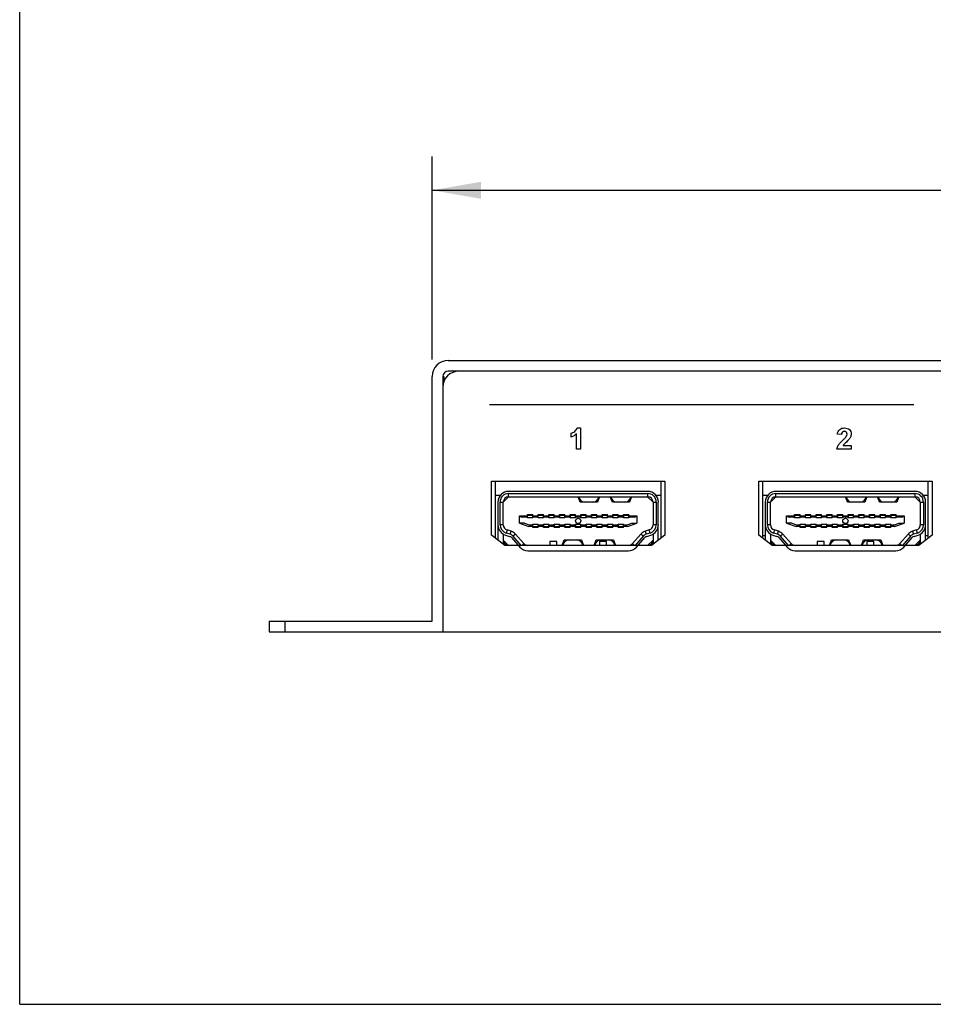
# Paper-space layout 'HD-MD4X2-4K-E_1' of a CAD drawing. Header units: inches. Extents: x 0 to 22, y 0 to 17.
# Tile 1 of 34: x 0 to 3.4, y 0 to 3.6. Entities that reach past the tile are written whole.
import ezdxf
from ezdxf.enums import TextEntityAlignment as Align

# ---------------------------------------------------------------- set-up
doc = ezdxf.new("R2010")
doc.units = ezdxf.units.IN
doc.header["$LTSCALE"] = 1.21
doc.header["$MEASUREMENT"] = 0
doc.layers.get('0').update_dxf_attribs({"linetype": 'CONTINUOUS'})
doc.layers.add('DIM', color=7, linetype='CONTINUOUS')
doc.styles.get("Standard").update_dxf_attribs({"font": 'simplex.shx'})
doc.dimstyles.new('DIMSTYLE_1', dxfattribs={"dimtxt": 0.125, "dimasz": 0.18, "dimexe": 0.125, "dimexo": 0.0625, "dimgap": 0.0625, "dimtad": 0, "dimtih": 1, "dimtoh": 1, "dimdec": 3, "dimzin": 4, "dimdsep": 46, "dimtxsty": 'Standard', "dimblk": '_FILLED', "dimblk1": '_FILLED', "dimblk2": '_FILLED', "dimcen": 0.09, "dimadec": 0, "dimazin": 0, "dimtp": 0.001, "dimtm": 0.001, "dimtfac": 1, "dimtdec": 3, "dimtofl": 0, "dimtmove": 0, "dimatfit": 3, "dimldrblk": '_FILLED', "dimfxl": 0, "dimtolj": 1, "dimtzin": 4, "dimarcsym": 0})

# ---------------------------------------------------------------- blocks, each defined once
blk = doc.blocks.new('_FILLED')
at = {"color": 0, "linetype": 'ByBlock'}
blk.add_solid([(0, 0), (-1, 0.174), (-1, -0.174)], dxfattribs=at)
blk = doc.blocks.new('*D3')
at = {"layer": 'DIM', "color": 5, "linetype": 'Continuous'}
for p, q in [((1.519, 2.3743), (1.519, 3.1223)), ((8.9993, 2.3743), (8.9993, 3.1223)), ((1.519, 2.9973), (4.8841, 2.9973)), ((8.9993, 2.9973), (5.6341, 2.9973))]:
    blk.add_line(p, q, dxfattribs=at)
at = {"layer": 'DIM', "color": 5, "linetype": 'Continuous', "xscale": 0.18, "yscale": 0.18, "zscale": 0.18, "rotation": 180}
blk.add_blockref('_FILLED', (1.519, 2.9973), dxfattribs=at)
at = {"layer": 'DIM', "color": 5, "linetype": 'Continuous', "xscale": 0.18, "yscale": 0.18, "zscale": 0.18}
blk.add_blockref('_FILLED', (8.9993, 2.9973), dxfattribs=at)
at = {"layer": 'DIM', "color": 5, "linetype": 'Continuous'}
for s, p, p2 in [('7.480', (4.9466, 2.9348), (5.5716, 2.9348)), ('[', (4.9466, 2.7473), (5.0716, 2.7473)), ('190', (5.0716, 2.7473), (5.4466, 2.7473)), (']', (5.4466, 2.7473), (5.5716, 2.7473))]:
    blk.add_text(s, height=0.125, dxfattribs=at).set_placement(p, p2, align=Align.FIT)

psp = doc.layouts.new('HD-MD4X2-4K-E_1')

# ---------------------------------------------------------------- linework, layer by layer
at = {"color": 7, "linetype": 'Continuous'}
for p, q in [((0, 0), (0, 17)), ((1.578, 2.3709), (8.9402, 2.3709)), ((8.9402, 2.3315), (1.578, 2.3315)), ((1.519, 1.4103), (1.519, 2.3118)), ((1.5583, 2.3118), (1.5583, 1.3709)), ((1.5583, 2.3118), (1.5623, 2.3118)), ((1.5623, 2.3118), (1.5623, 2.2934)), ((1.7297, 2.2089), (3.2929, 2.2089)), ((2.0531, 2.1222), (2.0653, 2.1222)), ((2.0653, 2.1222), (2.0653, 2.0436)), ((2.0309, 2.0888), (2.0309, 2.1024)), ((2.0503, 2.0436), (2.0503, 2.1001)), ((3.026, 2.0975), (3.011, 2.099)), ((2.0653, 2.0436), (2.0503, 2.0436)), ((3.0618, 2.0436), (3.0092, 2.0436)), ((3.032, 2.0575), (3.0618, 2.0575)), ((3.0618, 2.0575), (3.0618, 2.0436)), ((1.7378, 1.7274), (1.7378, 1.926)), ((1.7378, 1.926), (2.3756, 1.926)), ((1.7512, 1.926), (1.7512, 1.717)), ((2.3615, 1.7165), (2.3615, 1.926)), ((2.3756, 1.926), (2.3756, 1.7274)), ((2.7221, 1.7274), (2.7221, 1.926)), ((2.7221, 1.926), (3.3599, 1.926)), ((2.7355, 1.926), (2.7355, 1.717)), ((3.3457, 1.7165), (3.3457, 1.926)), ((3.3599, 1.926), (3.3599, 1.7274)), ((2.3123, 1.8886), (1.8005, 1.8886)), ((3.2965, 1.8886), (2.7847, 1.8886)), ((1.7512, 1.8748), (1.7706, 1.8748)), ((1.7611, 1.8492), (1.7611, 1.7094)), ((1.769, 1.7654), (1.769, 1.8492)), ((1.769, 1.8492), (1.7808, 1.8492)), ((1.7808, 1.8492), (1.8005, 1.8689)), ((1.7808, 1.7654), (1.7808, 1.8492)), ((1.8005, 1.8689), (1.8005, 1.8807)), ((1.8005, 1.8807), (2.3123, 1.8807)), ((1.8005, 1.8689), (2.3123, 1.8689)), ((2.0642, 1.849), (2.0564, 1.8689)), ((2.1272, 1.849), (2.0642, 1.849)), ((2.1351, 1.8689), (2.1272, 1.849)), ((2.1824, 1.849), (2.1745, 1.8689)), ((2.2453, 1.849), (2.1824, 1.849)), ((2.2532, 1.8689), (2.2453, 1.849)), ((2.3123, 1.8807), (2.3123, 1.8689)), ((2.3123, 1.8689), (2.332, 1.8492)), ((2.332, 1.8492), (2.332, 1.7654)), ((2.332, 1.8492), (2.3438, 1.8492)), ((2.3422, 1.8748), (2.3615, 1.8748)), ((2.3438, 1.8492), (2.3438, 1.7654)), ((2.3516, 1.7089), (2.3516, 1.8492)), ((2.7355, 1.8748), (2.7548, 1.8748)), ((2.7453, 1.8492), (2.7453, 1.7094)), ((2.7532, 1.7654), (2.7532, 1.8492)), ((2.7532, 1.8492), (2.765, 1.8492)), ((2.765, 1.8492), (2.7847, 1.8689)), ((2.765, 1.7654), (2.765, 1.8492)), ((2.7847, 1.8689), (2.7847, 1.8807)), ((2.7847, 1.8807), (3.2965, 1.8807)), ((2.7847, 1.8689), (3.2965, 1.8689)), ((3.0485, 1.849), (3.0406, 1.8689)), ((3.1115, 1.849), (3.0485, 1.849)), ((3.1194, 1.8689), (3.1115, 1.849)), ((3.1666, 1.849), (3.1587, 1.8689)), ((3.2296, 1.849), (3.1666, 1.849)), ((3.2375, 1.8689), (3.2296, 1.849)), ((3.2965, 1.8807), (3.2965, 1.8689)), ((3.2965, 1.8689), (3.3162, 1.8492)), ((3.3162, 1.8492), (3.3162, 1.7654)), ((3.3162, 1.8492), (3.328, 1.8492)), ((3.3264, 1.8748), (3.3457, 1.8748)), ((3.328, 1.8492), (3.328, 1.7654)), ((3.3359, 1.7089), (3.3359, 1.8492)), ((1.8398, 1.7715), (1.8398, 1.799)), ((1.8398, 1.799), (1.8694, 1.799)), ((1.8694, 1.7931), (1.8489, 1.7931)), ((1.8694, 1.7912), (1.8694, 1.803)), ((1.8694, 1.803), (1.889, 1.803)), ((1.889, 1.7912), (1.8694, 1.7912)), ((1.8703, 1.7912), (1.8703, 1.8012)), ((1.8703, 1.8012), (1.8881, 1.8012)), ((1.8792, 1.8012), (1.8792, 1.803)), ((1.8881, 1.8012), (1.8881, 1.7912)), ((1.889, 1.7912), (1.889, 1.803)), ((1.889, 1.799), (1.9087, 1.799)), ((1.9087, 1.7931), (1.889, 1.7931)), ((1.9087, 1.7912), (1.9087, 1.803)), ((1.9087, 1.803), (1.9284, 1.803)), ((1.9284, 1.7912), (1.9087, 1.7912)), ((1.9097, 1.7912), (1.9097, 1.8012)), ((1.9097, 1.8012), (1.9274, 1.8012)), ((1.9274, 1.8012), (1.9274, 1.7912)), ((1.9284, 1.7912), (1.9284, 1.803)), ((1.9284, 1.799), (1.9481, 1.799)), ((1.9481, 1.7931), (1.9284, 1.7931)), ((1.9481, 1.7912), (1.9481, 1.803)), ((1.9481, 1.803), (1.9678, 1.803)), ((1.9678, 1.7912), (1.9481, 1.7912)), ((1.9491, 1.7912), (1.9491, 1.8012)), ((1.9491, 1.8012), (1.9668, 1.8012)), ((1.9668, 1.8012), (1.9668, 1.7912)), ((1.9678, 1.7912), (1.9678, 1.803)), ((1.9678, 1.799), (1.9875, 1.799)), ((1.9875, 1.7931), (1.9678, 1.7931)), ((1.9875, 1.7912), (1.9875, 1.803)), ((1.9875, 1.803), (2.0072, 1.803)), ((2.0072, 1.7912), (1.9875, 1.7912)), ((1.9885, 1.7912), (1.9885, 1.8012)), ((1.9885, 1.8012), (2.0062, 1.8012)), ((2.0062, 1.8012), (2.0062, 1.7912)), ((2.0072, 1.7912), (2.0072, 1.803)), ((2.0072, 1.799), (2.0268, 1.799)), ((2.0268, 1.7931), (2.0072, 1.7931)), ((2.0268, 1.7912), (2.0268, 1.803)), ((2.0268, 1.803), (2.0465, 1.803)), ((2.0465, 1.7912), (2.0268, 1.7912)), ((2.0278, 1.7912), (2.0278, 1.8012)), ((2.0278, 1.8012), (2.0455, 1.8012)), ((2.0455, 1.8012), (2.0455, 1.7912)), ((2.0465, 1.7912), (2.0465, 1.803)), ((2.0465, 1.799), (2.0662, 1.799)), ((2.0662, 1.7931), (2.0465, 1.7931)), ((2.0662, 1.7912), (2.0662, 1.803)), ((2.0662, 1.803), (2.0859, 1.803)), ((2.0859, 1.7912), (2.0662, 1.7912)), ((2.0672, 1.7912), (2.0672, 1.8012)), ((2.0672, 1.8012), (2.0849, 1.8012)), ((2.0849, 1.8012), (2.0849, 1.7912)), ((2.0859, 1.7912), (2.0859, 1.803)), ((2.0859, 1.799), (2.1056, 1.799)), ((2.1056, 1.7931), (2.0859, 1.7931)), ((2.1056, 1.7912), (2.1056, 1.803)), ((2.1056, 1.803), (2.1253, 1.803)), ((2.1253, 1.7912), (2.1056, 1.7912)), ((2.1066, 1.7912), (2.1066, 1.8012)), ((2.1066, 1.8012), (2.1243, 1.8012)), ((2.1243, 1.8012), (2.1243, 1.7912)), ((2.1253, 1.7912), (2.1253, 1.803)), ((2.1253, 1.799), (2.145, 1.799)), ((2.145, 1.7931), (2.1253, 1.7931)), ((2.145, 1.7912), (2.145, 1.803)), ((2.145, 1.803), (2.1646, 1.803)), ((2.1646, 1.7912), (2.145, 1.7912)), ((2.1459, 1.7912), (2.1459, 1.8012)), ((2.1459, 1.8012), (2.1637, 1.8012)), ((2.1637, 1.8012), (2.1637, 1.7912)), ((2.1646, 1.7912), (2.1646, 1.803)), ((2.1646, 1.799), (2.1843, 1.799)), ((2.1843, 1.7931), (2.1646, 1.7931)), ((2.1843, 1.7912), (2.1843, 1.803)), ((2.1843, 1.803), (2.204, 1.803)), ((2.204, 1.7912), (2.1843, 1.7912)), ((2.1853, 1.7912), (2.1853, 1.8012)), ((2.1853, 1.8012), (2.203, 1.8012)), ((2.203, 1.8012), (2.203, 1.7912)), ((2.204, 1.7912), (2.204, 1.803)), ((2.2237, 1.799), (2.204, 1.799)), ((2.2237, 1.7931), (2.204, 1.7931)), ((2.2237, 1.7912), (2.2237, 1.803)), ((2.2237, 1.803), (2.2434, 1.803)), ((2.2434, 1.7912), (2.2237, 1.7912)), ((2.2247, 1.7912), (2.2247, 1.8012)), ((2.2247, 1.8012), (2.2424, 1.8012)), ((2.2335, 1.803), (2.2335, 1.8012)), ((2.2424, 1.8012), (2.2424, 1.7912)), ((2.2434, 1.7912), (2.2434, 1.803)), ((2.2434, 1.799), (2.2729, 1.799)), ((2.2638, 1.7931), (2.2434, 1.7931)), ((2.2729, 1.799), (2.2729, 1.7715)), ((2.8241, 1.7715), (2.8241, 1.799)), ((2.8241, 1.799), (2.8536, 1.799)), ((2.8536, 1.7931), (2.8331, 1.7931)), ((2.8536, 1.7912), (2.8536, 1.803)), ((2.8536, 1.803), (2.8733, 1.803)), ((2.8733, 1.7912), (2.8536, 1.7912)), ((2.8546, 1.7912), (2.8546, 1.8012)), ((2.8546, 1.8012), (2.8723, 1.8012)), ((2.8635, 1.8012), (2.8635, 1.803)), ((2.8723, 1.8012), (2.8723, 1.7912)), ((2.8733, 1.7912), (2.8733, 1.803)), ((2.8733, 1.799), (2.893, 1.799)), ((2.893, 1.7931), (2.8733, 1.7931)), ((2.893, 1.7912), (2.893, 1.803)), ((2.893, 1.803), (2.9127, 1.803)), ((2.9127, 1.7912), (2.893, 1.7912)), ((2.894, 1.7912), (2.894, 1.8012)), ((2.894, 1.8012), (2.9117, 1.8012)), ((2.9117, 1.8012), (2.9117, 1.7912)), ((2.9127, 1.7912), (2.9127, 1.803)), ((2.9127, 1.799), (2.9324, 1.799)), ((2.9324, 1.7931), (2.9127, 1.7931)), ((2.9324, 1.7912), (2.9324, 1.803)), ((2.9324, 1.803), (2.952, 1.803)), ((2.952, 1.7912), (2.9324, 1.7912)), ((2.9333, 1.7912), (2.9333, 1.8012)), ((2.9333, 1.8012), (2.9511, 1.8012)), ((2.9511, 1.8012), (2.9511, 1.7912)), ((2.952, 1.7912), (2.952, 1.803)), ((2.952, 1.799), (2.9717, 1.799)), ((2.9717, 1.7931), (2.952, 1.7931)), ((2.9717, 1.7912), (2.9717, 1.803)), ((2.9717, 1.803), (2.9914, 1.803)), ((2.9914, 1.7912), (2.9717, 1.7912)), ((2.9727, 1.7912), (2.9727, 1.8012)), ((2.9727, 1.8012), (2.9904, 1.8012)), ((2.9904, 1.8012), (2.9904, 1.7912)), ((2.9914, 1.7912), (2.9914, 1.803)), ((2.9914, 1.799), (3.0111, 1.799)), ((3.0111, 1.7931), (2.9914, 1.7931)), ((3.0111, 1.7912), (3.0111, 1.803)), ((3.0111, 1.803), (3.0308, 1.803)), ((3.0308, 1.7912), (3.0111, 1.7912)), ((3.0121, 1.7912), (3.0121, 1.8012)), ((3.0121, 1.8012), (3.0298, 1.8012)), ((3.0298, 1.8012), (3.0298, 1.7912)), ((3.0308, 1.7912), (3.0308, 1.803)), ((3.0308, 1.799), (3.0505, 1.799)), ((3.0505, 1.7931), (3.0308, 1.7931)), ((3.0505, 1.7912), (3.0505, 1.803)), ((3.0505, 1.803), (3.0701, 1.803)), ((3.0701, 1.7912), (3.0505, 1.7912)), ((3.0514, 1.7912), (3.0514, 1.8012)), ((3.0514, 1.8012), (3.0692, 1.8012)), ((3.0692, 1.8012), (3.0692, 1.7912)), ((3.0701, 1.7912), (3.0701, 1.803)), ((3.0701, 1.799), (3.0898, 1.799)), ((3.0898, 1.7931), (3.0701, 1.7931)), ((3.0898, 1.7912), (3.0898, 1.803)), ((3.0898, 1.803), (3.1095, 1.803)), ((3.1095, 1.7912), (3.0898, 1.7912)), ((3.0908, 1.7912), (3.0908, 1.8012)), ((3.0908, 1.8012), (3.1085, 1.8012)), ((3.1085, 1.8012), (3.1085, 1.7912)), ((3.1095, 1.7912), (3.1095, 1.803)), ((3.1095, 1.799), (3.1292, 1.799)), ((3.1292, 1.7931), (3.1095, 1.7931)), ((3.1292, 1.7912), (3.1292, 1.803)), ((3.1292, 1.803), (3.1489, 1.803)), ((3.1489, 1.7912), (3.1292, 1.7912)), ((3.1302, 1.7912), (3.1302, 1.8012)), ((3.1302, 1.8012), (3.1479, 1.8012)), ((3.1479, 1.8012), (3.1479, 1.7912)), ((3.1489, 1.7912), (3.1489, 1.803)), ((3.1489, 1.799), (3.1686, 1.799)), ((3.1686, 1.7931), (3.1489, 1.7931)), ((3.1686, 1.7912), (3.1686, 1.803)), ((3.1686, 1.803), (3.1883, 1.803)), ((3.1883, 1.7912), (3.1686, 1.7912)), ((3.1696, 1.7912), (3.1696, 1.8012)), ((3.1696, 1.8012), (3.1873, 1.8012)), ((3.1873, 1.8012), (3.1873, 1.7912)), ((3.1883, 1.7912), (3.1883, 1.803)), ((3.2079, 1.799), (3.1883, 1.799)), ((3.2079, 1.7931), (3.1883, 1.7931)), ((3.2079, 1.7912), (3.2079, 1.803)), ((3.2079, 1.803), (3.2276, 1.803)), ((3.2276, 1.7912), (3.2079, 1.7912)), ((3.2089, 1.7912), (3.2089, 1.8012)), ((3.2089, 1.8012), (3.2266, 1.8012)), ((3.2178, 1.803), (3.2178, 1.8012)), ((3.2266, 1.8012), (3.2266, 1.7912)), ((3.2276, 1.7912), (3.2276, 1.803)), ((3.2276, 1.799), (3.2572, 1.799)), ((3.2481, 1.7931), (3.2276, 1.7931)), ((3.2572, 1.799), (3.2572, 1.7715)), ((1.7632, 1.7528), (1.7611, 1.7528)), ((1.7808, 1.7654), (1.769, 1.7654)), ((1.7947, 1.7465), (1.7912, 1.7353)), ((1.8096, 1.7419), (1.7947, 1.7465)), ((1.8061, 1.7307), (1.8096, 1.7419)), ((1.8398, 1.7715), (1.8753, 1.7597)), ((1.8585, 1.7715), (1.8398, 1.7715)), ((1.8585, 1.7715), (1.8762, 1.7656)), ((1.889, 1.7597), (1.8753, 1.7597)), ((1.8762, 1.7656), (1.889, 1.7656)), ((1.889, 1.7557), (1.889, 1.7675)), ((1.889, 1.7675), (1.9087, 1.7675)), ((1.9087, 1.7557), (1.889, 1.7557)), ((1.89, 1.7575), (1.89, 1.7675)), ((1.9077, 1.7575), (1.89, 1.7575)), ((1.8946, 1.7557), (1.8946, 1.7575)), ((1.9032, 1.7575), (1.9032, 1.7557)), ((1.9077, 1.7675), (1.9077, 1.7575)), ((1.9087, 1.7557), (1.9087, 1.7675)), ((1.9087, 1.7656), (1.9284, 1.7656)), ((1.9284, 1.7597), (1.9087, 1.7597)), ((1.9284, 1.7557), (1.9284, 1.7675)), ((1.9284, 1.7675), (1.9481, 1.7675)), ((1.9481, 1.7557), (1.9284, 1.7557)), ((1.9294, 1.7575), (1.9294, 1.7675)), ((1.9471, 1.7575), (1.9294, 1.7575)), ((1.9339, 1.7557), (1.9339, 1.7575)), ((1.9426, 1.7575), (1.9426, 1.7557)), ((1.9471, 1.7675), (1.9471, 1.7575)), ((1.9481, 1.7557), (1.9481, 1.7675)), ((1.9481, 1.7656), (1.9678, 1.7656)), ((1.9678, 1.7597), (1.9481, 1.7597)), ((1.9678, 1.7557), (1.9678, 1.7675)), ((1.9678, 1.7675), (1.9875, 1.7675)), ((1.9875, 1.7557), (1.9678, 1.7557)), ((1.9688, 1.7575), (1.9688, 1.7675)), ((1.9865, 1.7575), (1.9688, 1.7575)), ((1.9733, 1.7557), (1.9733, 1.7575)), ((1.982, 1.7575), (1.982, 1.7557)), ((1.9865, 1.7675), (1.9865, 1.7575)), ((1.9875, 1.7557), (1.9875, 1.7675)), ((1.9875, 1.7656), (2.0072, 1.7656)), ((2.0072, 1.7597), (1.9875, 1.7597)), ((2.0072, 1.7557), (2.0072, 1.7675)), ((2.0072, 1.7675), (2.0268, 1.7675)), ((2.0268, 1.7557), (2.0072, 1.7557)), ((2.0081, 1.7575), (2.0081, 1.7675)), ((2.0259, 1.7575), (2.0081, 1.7575)), ((2.0127, 1.7557), (2.0127, 1.7575)), ((2.0213, 1.7575), (2.0213, 1.7557)), ((2.0259, 1.7675), (2.0259, 1.7575)), ((2.0268, 1.7557), (2.0268, 1.7675)), ((2.0268, 1.7656), (2.0465, 1.7656)), ((2.0465, 1.7597), (2.0268, 1.7597)), ((2.0465, 1.7557), (2.0465, 1.7675)), ((2.0465, 1.7675), (2.0662, 1.7675)), ((2.0662, 1.7557), (2.0465, 1.7557)), ((2.0475, 1.7575), (2.0475, 1.7675)), ((2.0652, 1.7575), (2.0475, 1.7575)), ((2.052, 1.7557), (2.052, 1.7575)), ((2.0607, 1.7575), (2.0607, 1.7557)), ((2.0652, 1.7675), (2.0652, 1.7575)), ((2.0662, 1.7557), (2.0662, 1.7675)), ((2.0662, 1.7656), (2.0859, 1.7656)), ((2.0859, 1.7597), (2.0662, 1.7597)), ((2.0859, 1.7557), (2.0859, 1.7675)), ((2.0859, 1.7675), (2.1056, 1.7675)), ((2.1056, 1.7557), (2.0859, 1.7557)), ((2.0869, 1.7575), (2.0869, 1.7675)), ((2.1046, 1.7575), (2.0869, 1.7575)), ((2.0914, 1.7557), (2.0914, 1.7575)), ((2.1001, 1.7575), (2.1001, 1.7557)), ((2.1046, 1.7675), (2.1046, 1.7575)), ((2.1056, 1.7557), (2.1056, 1.7675)), ((2.1056, 1.7656), (2.1253, 1.7656)), ((2.1253, 1.7597), (2.1056, 1.7597)), ((2.1253, 1.7557), (2.1253, 1.7675)), ((2.1253, 1.7675), (2.145, 1.7675)), ((2.145, 1.7557), (2.1253, 1.7557)), ((2.1262, 1.7575), (2.1262, 1.7675)), ((2.144, 1.7575), (2.1262, 1.7575)), ((2.1308, 1.7557), (2.1308, 1.7575)), ((2.1394, 1.7575), (2.1394, 1.7557)), ((2.144, 1.7675), (2.144, 1.7575)), ((2.145, 1.7557), (2.145, 1.7675)), ((2.145, 1.7656), (2.1646, 1.7656)), ((2.1646, 1.7597), (2.145, 1.7597)), ((2.1646, 1.7557), (2.1646, 1.7675)), ((2.1646, 1.7675), (2.1843, 1.7675)), ((2.1843, 1.7557), (2.1646, 1.7557)), ((2.1656, 1.7575), (2.1656, 1.7675)), ((2.1833, 1.7575), (2.1656, 1.7575)), ((2.1701, 1.7557), (2.1701, 1.7575)), ((2.1788, 1.7575), (2.1788, 1.7557)), ((2.1833, 1.7675), (2.1833, 1.7575)), ((2.1843, 1.7557), (2.1843, 1.7675)), ((2.1843, 1.7656), (2.204, 1.7656)), ((2.204, 1.7597), (2.1843, 1.7597)), ((2.204, 1.7557), (2.204, 1.7675)), ((2.204, 1.7675), (2.2237, 1.7675)), ((2.2237, 1.7557), (2.204, 1.7557)), ((2.205, 1.7575), (2.205, 1.7675)), ((2.2227, 1.7575), (2.205, 1.7575)), ((2.2095, 1.7557), (2.2095, 1.7575)), ((2.2182, 1.7575), (2.2182, 1.7557)), ((2.2227, 1.7675), (2.2227, 1.7575)), ((2.2237, 1.7557), (2.2237, 1.7675)), ((2.2237, 1.7656), (2.2365, 1.7656)), ((2.2375, 1.7597), (2.2237, 1.7597)), ((2.2365, 1.7656), (2.2542, 1.7715)), ((2.2375, 1.7597), (2.2729, 1.7715)), ((2.2542, 1.7715), (2.2729, 1.7715)), ((2.3181, 1.7465), (2.3031, 1.7419)), ((2.3031, 1.7419), (2.3066, 1.7307)), ((2.3215, 1.7353), (2.3181, 1.7465)), ((2.3438, 1.7654), (2.332, 1.7654)), ((2.3516, 1.7528), (2.3496, 1.7528)), ((2.7474, 1.7528), (2.7453, 1.7528)), ((2.765, 1.7654), (2.7532, 1.7654)), ((2.7789, 1.7465), (2.7755, 1.7353)), ((2.7938, 1.7419), (2.7789, 1.7465)), ((2.7904, 1.7307), (2.7938, 1.7419)), ((2.8241, 1.7715), (2.8595, 1.7597)), ((2.8428, 1.7715), (2.8241, 1.7715)), ((2.8428, 1.7715), (2.8605, 1.7656)), ((2.8733, 1.7597), (2.8595, 1.7597)), ((2.8605, 1.7656), (2.8733, 1.7656)), ((2.8733, 1.7557), (2.8733, 1.7675)), ((2.8733, 1.7675), (2.893, 1.7675)), ((2.893, 1.7557), (2.8733, 1.7557)), ((2.8743, 1.7575), (2.8743, 1.7675)), ((2.892, 1.7575), (2.8743, 1.7575)), ((2.8788, 1.7557), (2.8788, 1.7575)), ((2.8875, 1.7575), (2.8875, 1.7557)), ((2.892, 1.7675), (2.892, 1.7575)), ((2.893, 1.7557), (2.893, 1.7675)), ((2.893, 1.7656), (2.9127, 1.7656)), ((2.9127, 1.7597), (2.893, 1.7597)), ((2.9127, 1.7557), (2.9127, 1.7675)), ((2.9127, 1.7675), (2.9324, 1.7675)), ((2.9324, 1.7557), (2.9127, 1.7557)), ((2.9137, 1.7575), (2.9137, 1.7675)), ((2.9314, 1.7575), (2.9137, 1.7575)), ((2.9182, 1.7557), (2.9182, 1.7575)), ((2.9268, 1.7575), (2.9268, 1.7557)), ((2.9314, 1.7675), (2.9314, 1.7575)), ((2.9324, 1.7557), (2.9324, 1.7675)), ((2.9324, 1.7656), (2.952, 1.7656)), ((2.952, 1.7597), (2.9324, 1.7597)), ((2.952, 1.7557), (2.952, 1.7675)), ((2.952, 1.7675), (2.9717, 1.7675)), ((2.9717, 1.7557), (2.952, 1.7557)), ((2.953, 1.7575), (2.953, 1.7675)), ((2.9707, 1.7575), (2.953, 1.7575)), ((2.9575, 1.7557), (2.9575, 1.7575)), ((2.9662, 1.7575), (2.9662, 1.7557)), ((2.9707, 1.7675), (2.9707, 1.7575)), ((2.9717, 1.7557), (2.9717, 1.7675)), ((2.9717, 1.7656), (2.9914, 1.7656)), ((2.9914, 1.7597), (2.9717, 1.7597)), ((2.9914, 1.7557), (2.9914, 1.7675)), ((2.9914, 1.7675), (3.0111, 1.7675)), ((3.0111, 1.7557), (2.9914, 1.7557)), ((2.9924, 1.7575), (2.9924, 1.7675)), ((3.0101, 1.7575), (2.9924, 1.7575)), ((2.9969, 1.7557), (2.9969, 1.7575)), ((3.0056, 1.7575), (3.0056, 1.7557)), ((3.0101, 1.7675), (3.0101, 1.7575)), ((3.0111, 1.7557), (3.0111, 1.7675)), ((3.0111, 1.7656), (3.0308, 1.7656)), ((3.0308, 1.7597), (3.0111, 1.7597)), ((3.0308, 1.7557), (3.0308, 1.7675)), ((3.0308, 1.7675), (3.0505, 1.7675)), ((3.0505, 1.7557), (3.0308, 1.7557)), ((3.0318, 1.7575), (3.0318, 1.7675)), ((3.0495, 1.7575), (3.0318, 1.7575)), ((3.0363, 1.7557), (3.0363, 1.7575)), ((3.045, 1.7575), (3.045, 1.7557)), ((3.0495, 1.7675), (3.0495, 1.7575)), ((3.0505, 1.7557), (3.0505, 1.7675)), ((3.0505, 1.7656), (3.0701, 1.7656)), ((3.0701, 1.7597), (3.0505, 1.7597)), ((3.0701, 1.7557), (3.0701, 1.7675)), ((3.0701, 1.7675), (3.0898, 1.7675)), ((3.0898, 1.7557), (3.0701, 1.7557)), ((3.0711, 1.7575), (3.0711, 1.7675)), ((3.0888, 1.7575), (3.0711, 1.7575)), ((3.0757, 1.7557), (3.0757, 1.7575)), ((3.0843, 1.7575), (3.0843, 1.7557)), ((3.0888, 1.7675), (3.0888, 1.7575)), ((3.0898, 1.7557), (3.0898, 1.7675)), ((3.0898, 1.7656), (3.1095, 1.7656)), ((3.1095, 1.7597), (3.0898, 1.7597)), ((3.1095, 1.7557), (3.1095, 1.7675)), ((3.1095, 1.7675), (3.1292, 1.7675)), ((3.1292, 1.7557), (3.1095, 1.7557)), ((3.1105, 1.7575), (3.1105, 1.7675)), ((3.1282, 1.7575), (3.1105, 1.7575)), ((3.115, 1.7557), (3.115, 1.7575)), ((3.1237, 1.7575), (3.1237, 1.7557)), ((3.1282, 1.7675), (3.1282, 1.7575)), ((3.1292, 1.7557), (3.1292, 1.7675)), ((3.1292, 1.7656), (3.1489, 1.7656)), ((3.1489, 1.7597), (3.1292, 1.7597)), ((3.1489, 1.7557), (3.1489, 1.7675)), ((3.1489, 1.7675), (3.1686, 1.7675)), ((3.1686, 1.7557), (3.1489, 1.7557)), ((3.1499, 1.7575), (3.1499, 1.7675)), ((3.1676, 1.7575), (3.1499, 1.7575)), ((3.1544, 1.7557), (3.1544, 1.7575)), ((3.1631, 1.7575), (3.1631, 1.7557)), ((3.1676, 1.7675), (3.1676, 1.7575)), ((3.1686, 1.7557), (3.1686, 1.7675)), ((3.1686, 1.7656), (3.1883, 1.7656)), ((3.1883, 1.7597), (3.1686, 1.7597)), ((3.1883, 1.7557), (3.1883, 1.7675)), ((3.1883, 1.7675), (3.2079, 1.7675)), ((3.2079, 1.7557), (3.1883, 1.7557)), ((3.1892, 1.7575), (3.1892, 1.7675)), ((3.207, 1.7575), (3.1892, 1.7575)), ((3.1938, 1.7557), (3.1938, 1.7575)), ((3.2024, 1.7575), (3.2024, 1.7557)), ((3.207, 1.7675), (3.207, 1.7575)), ((3.2079, 1.7557), (3.2079, 1.7675)), ((3.2079, 1.7656), (3.2208, 1.7656)), ((3.2217, 1.7597), (3.2079, 1.7597)), ((3.2208, 1.7656), (3.2385, 1.7715)), ((3.2217, 1.7597), (3.2572, 1.7715)), ((3.2385, 1.7715), (3.2572, 1.7715)), ((3.3023, 1.7465), (3.2874, 1.7419)), ((3.2874, 1.7419), (3.2909, 1.7307)), ((3.3058, 1.7353), (3.3023, 1.7465)), ((3.328, 1.7654), (3.3162, 1.7654)), ((3.3359, 1.7528), (3.3338, 1.7528)), ((1.7864, 1.6898), (1.7378, 1.7274)), ((1.7808, 1.7313), (1.7808, 1.6942)), ((1.8005, 1.6898), (1.7808, 1.7095)), ((1.7889, 1.7277), (1.8038, 1.7231)), ((1.8061, 1.7307), (1.7912, 1.7353)), ((1.811, 1.7185), (1.8418, 1.6835)), ((1.8258, 1.7315), (1.8169, 1.7237)), ((1.8477, 1.6887), (1.8169, 1.7237)), ((1.8566, 1.6965), (1.8258, 1.7315)), ((1.9973, 1.6898), (2.0052, 1.7097)), ((2.0052, 1.7097), (2.0682, 1.7097)), ((2.0682, 1.7097), (2.0761, 1.6898)), ((2.1154, 1.6898), (2.1233, 1.7097)), ((2.1233, 1.7097), (2.1863, 1.7097)), ((2.1863, 1.7097), (2.1942, 1.6898)), ((2.287, 1.7315), (2.2561, 1.6965)), ((2.2958, 1.7237), (2.265, 1.6887)), ((2.2709, 1.6835), (2.3017, 1.7185)), ((2.2958, 1.7237), (2.287, 1.7315)), ((2.3215, 1.7353), (2.3066, 1.7307)), ((2.3089, 1.7231), (2.3239, 1.7277)), ((2.332, 1.7095), (2.3123, 1.6898)), ((2.3756, 1.7274), (2.327, 1.6898)), ((2.332, 1.7313), (2.332, 1.6936)), ((2.7707, 1.6898), (2.7221, 1.7274)), ((2.7453, 1.7252), (2.7355, 1.7252)), ((2.765, 1.7313), (2.765, 1.6942)), ((2.7847, 1.6898), (2.765, 1.7095)), ((2.7731, 1.7277), (2.7881, 1.7231)), ((2.7904, 1.7307), (2.7755, 1.7353)), ((2.7953, 1.7185), (2.8261, 1.6835)), ((2.81, 1.7315), (2.8012, 1.7237)), ((2.832, 1.6887), (2.8012, 1.7237)), ((2.8408, 1.6965), (2.81, 1.7315)), ((2.9816, 1.6898), (2.9894, 1.7097)), ((2.9894, 1.7097), (3.0524, 1.7097)), ((3.0524, 1.7097), (3.0603, 1.6898)), ((3.0997, 1.6898), (3.1075, 1.7097)), ((3.1075, 1.7097), (3.1705, 1.7097)), ((3.1705, 1.7097), (3.1784, 1.6898)), ((3.2712, 1.7315), (3.2404, 1.6965)), ((3.2801, 1.7237), (3.2493, 1.6887)), ((3.2552, 1.6835), (3.286, 1.7185)), ((3.2801, 1.7237), (3.2712, 1.7315)), ((3.3058, 1.7353), (3.2909, 1.7307)), ((3.2932, 1.7231), (3.3081, 1.7277)), ((3.3162, 1.7095), (3.2965, 1.6898)), ((3.3599, 1.7274), (3.3112, 1.6898)), ((3.3162, 1.7313), (3.3162, 1.6936)), ((3.3457, 1.7252), (3.3359, 1.7252)), ((2.327, 1.6898), (1.7864, 1.6898)), ((1.849, 1.6898), (1.8566, 1.6965)), ((1.8714, 1.6701), (2.2414, 1.6701)), ((1.952, 1.7036), (1.952, 1.6898)), ((1.9776, 1.7036), (1.952, 1.7036)), ((1.9776, 1.6898), (1.9776, 1.7036)), ((2.1351, 1.7036), (2.1351, 1.6898)), ((2.1607, 1.7036), (2.1351, 1.7036)), ((2.1607, 1.6898), (2.1607, 1.7036)), ((2.2561, 1.6965), (2.2637, 1.6898)), ((3.3112, 1.6898), (2.7707, 1.6898)), ((2.8333, 1.6898), (2.8408, 1.6965)), ((2.8556, 1.6701), (3.2256, 1.6701)), ((2.9363, 1.7036), (2.9363, 1.6898)), ((2.9619, 1.7036), (2.9363, 1.7036)), ((2.9619, 1.6898), (2.9619, 1.7036)), ((3.1194, 1.7036), (3.1194, 1.6898)), ((3.145, 1.7036), (3.1194, 1.7036)), ((3.145, 1.6898), (3.145, 1.7036)), ((3.2404, 1.6965), (3.248, 1.6898)), ((0.919, 1.4103), (0.919, 1.3709)), ((0.919, 1.4103), (1.519, 1.4103)), ((0.978, 1.3709), (0.978, 1.4103)), ((0.919, 1.3709), (9.5993, 1.3709)), ((0, 0), (22, 0))]:
    psp.add_line(p, q, dxfattribs=at)
for centre in [(2.0564, 1.7798), (3.0406, 1.7798)]:
    psp.add_circle(centre, 0.00984, dxfattribs=at)
for centre, radius, start, end in [((1.578, 2.3118), 0.0591, 90, 180), ((1.6174, 2.2725), 0.0591, 90, 180), ((1.578, 2.3118), 0.0197, 90, 180), ((1.8005, 1.8492), 0.0394, 90, 180), ((2.3123, 1.8492), 0.0394, 0, 90), ((2.7847, 1.8492), 0.0394, 90, 180), ((3.2965, 1.8492), 0.0394, 0, 90), ((1.8005, 1.8492), 0.0315, 90, 180), ((1.8005, 1.8492), 0.0197, 90, 180), ((2.0818, 1.8727), 0.0236, 189.1102, 270), ((2.1097, 1.8727), 0.0236, 270, 350.8898), ((2.1999, 1.8727), 0.0236, 189.1102, 270), ((2.2278, 1.8727), 0.0236, 270, 350.8898), ((2.3123, 1.8492), 0.0315, 0, 90), ((2.3123, 1.8492), 0.0197, 0, 90), ((2.7847, 1.8492), 0.0315, 90, 180), ((2.7847, 1.8492), 0.0197, 90, 180), ((3.0661, 1.8727), 0.0236, 189.1102, 270), ((3.0939, 1.8727), 0.0236, 270, 350.8898), ((3.1842, 1.8727), 0.0236, 189.1102, 270), ((3.212, 1.8727), 0.0236, 270, 350.8898), ((3.2965, 1.8492), 0.0315, 0, 90), ((3.2965, 1.8492), 0.0197, 0, 90), ((1.8489, 1.799), 0.00591, 180, 270), ((2.2638, 1.799), 0.00591, 270, 360), ((2.8331, 1.799), 0.00591, 180, 270), ((3.2481, 1.799), 0.00591, 270, 360), ((1.8005, 1.7654), 0.0394, 180, 252.8973), ((1.8005, 1.7654), 0.0315, 180, 252.8973), ((1.8005, 1.7654), 0.0197, 180, 252.8973), ((1.7992, 1.7081), 0.0354, 41.3478, 72.8973), ((2.3136, 1.7081), 0.0354, 107.1027, 138.6522), ((2.3123, 1.7654), 0.0197, 287.1027, 360), ((2.3123, 1.7654), 0.0315, 287.1027, 360), ((2.3123, 1.7654), 0.0394, 287.1027, 360), ((2.7847, 1.7654), 0.0394, 180, 252.8973), ((2.7847, 1.7654), 0.0315, 180, 252.8973), ((2.7847, 1.7654), 0.0197, 180, 252.8973), ((2.7834, 1.7081), 0.0354, 41.3478, 72.8973), ((3.2978, 1.7081), 0.0354, 107.1027, 138.6522), ((3.2965, 1.7654), 0.0197, 287.1027, 360), ((3.2965, 1.7654), 0.0315, 287.1027, 360), ((3.2965, 1.7654), 0.0394, 287.1027, 360), ((1.8005, 1.7095), 0.0197, 180, 259.9168), ((1.7992, 1.7081), 0.0157, 41.3478, 72.8973), ((1.7992, 1.7081), 0.0236, 41.3478, 72.8973), ((2.0228, 1.6861), 0.0236, 90, 170.8898), ((2.0506, 1.6861), 0.0236, 9.1102, 90), ((2.1409, 1.6861), 0.0236, 90, 170.8898), ((2.1687, 1.6861), 0.0236, 9.1102, 90), ((2.3136, 1.7081), 0.0236, 107.1027, 138.6522), ((2.3136, 1.7081), 0.0157, 107.1027, 138.6522), ((2.3123, 1.7095), 0.0197, 280.084, 360), ((2.7847, 1.7095), 0.0197, 180, 259.9168), ((2.7834, 1.7081), 0.0157, 41.3478, 72.8973), ((2.7834, 1.7081), 0.0236, 41.3478, 72.8973), ((3.007, 1.6861), 0.0236, 90, 170.8898), ((3.0349, 1.6861), 0.0236, 9.1102, 90), ((3.1251, 1.6861), 0.0236, 90, 170.8898), ((3.153, 1.6861), 0.0236, 9.1102, 90), ((3.2978, 1.7081), 0.0236, 107.1027, 138.6522), ((3.2978, 1.7081), 0.0157, 107.1027, 138.6522), ((3.2965, 1.7095), 0.0197, 280.084, 360), ((1.8714, 1.7095), 0.0394, 221.3478, 270), ((1.8714, 1.7095), 0.0197, 221.3478, 270), ((2.2414, 1.7095), 0.0197, 270, 318.6522), ((2.2414, 1.7095), 0.0394, 270, 318.6522), ((2.8556, 1.7095), 0.0394, 221.3478, 270), ((2.8556, 1.7095), 0.0197, 221.3478, 270), ((3.2256, 1.7095), 0.0197, 270, 318.6522), ((3.2256, 1.7095), 0.0394, 270, 318.6522)]:
    psp.add_arc(centre, radius, start, end, dxfattribs=at)
for points, knots in [([(2.0309, 2.1024), (2.0331, 2.1031), (2.0375, 2.1052), (2.0439, 2.1095), (2.0497, 2.1151), (2.0523, 2.1198), (2.0531, 2.1222)], [0, 0, 0, 0, 0.219964, 0.482083, 0.750422, 1, 1, 1, 1]), ([(3.011, 2.099), (3.0117, 2.1055), (3.0155, 2.1158), (3.0275, 2.1214), (3.0372, 2.1226), (3.0471, 2.1214), (3.0581, 2.1152), (3.0622, 2.105), (3.0618, 2.0981), (3.0617, 2.097)], [0, 0, 0, 0, 0.251166, 0.364919, 0.489989, 0.623673, 0.740639, 0.956331, 1, 1, 1, 1]), ([(3.0437, 2.0902), (3.0455, 2.0929), (3.0478, 2.0987), (3.0456, 2.1065), (3.0408, 2.1094), (3.0367, 2.11), (3.0325, 2.1094), (3.0296, 2.1076), (3.0284, 2.1061), (3.0281, 2.1056)], [0, 0, 0, 0, 0.27088, 0.499404, 0.605413, 0.725344, 0.845047, 0.953734, 1, 1, 1, 1]), ([(3.0092, 2.0436), (3.0095, 2.0462), (3.0107, 2.0514), (3.0145, 2.0594), (3.0216, 2.0681), (3.0276, 2.074), (3.0312, 2.0773)], [0, 0, 0, 0, 0.191269, 0.386374, 0.638768, 1, 1, 1, 1]), ([(3.0312, 2.0773), (3.0328, 2.0788), (3.0371, 2.0829), (3.0415, 2.087), (3.0437, 2.0902)], [0, 0, 0, 0, 0.353348, 1, 1, 1, 1]), ([(3.0617, 2.097), (3.0614, 2.0947), (3.0603, 2.0907), (3.0575, 2.0852), (3.0542, 2.0804), (3.0496, 2.0754), (3.0442, 2.0704), (3.0391, 2.0657), (3.0355, 2.0622), (3.0334, 2.0597), (3.0325, 2.0582), (3.032, 2.0575)], [0, 0, 0, 0, 0.136104, 0.245055, 0.36915, 0.48268, 0.648231, 0.806384, 0.896851, 0.951016, 1, 1, 1, 1])]:
    psp.add_open_spline(points, degree=3, knots=knots, dxfattribs=at)
for points in [[(3.0281, 2.1056), (3.0267, 2.1033), (3.0261, 2.1003), (3.026, 2.0975)], [(2.0503, 2.1001), (2.0448, 2.095), (2.038, 2.0911), (2.0309, 2.0888)]]:
    psp.add_open_spline(points, degree=3, dxfattribs=at)

# ---------------------------------------------------------------- dimensions: what is measured, and where the dimension line sits
at = {"layer": 'DIM', "color": 5, "linetype": 'Continuous'}
dim = psp.add_linear_dim(base=(1.519, 2.9973), p1=(8.9993, 2.3118), p2=(1.519, 2.3118), angle=180, dimstyle='DIMSTYLE_1', dxfattribs=at)
dim.commit()
dim.dimension.update_dxf_attribs({"geometry": '*D3', "text_midpoint": (5.2591, 2.9036), "dimtype": 160})

doc.saveas('drawing.dxf')
